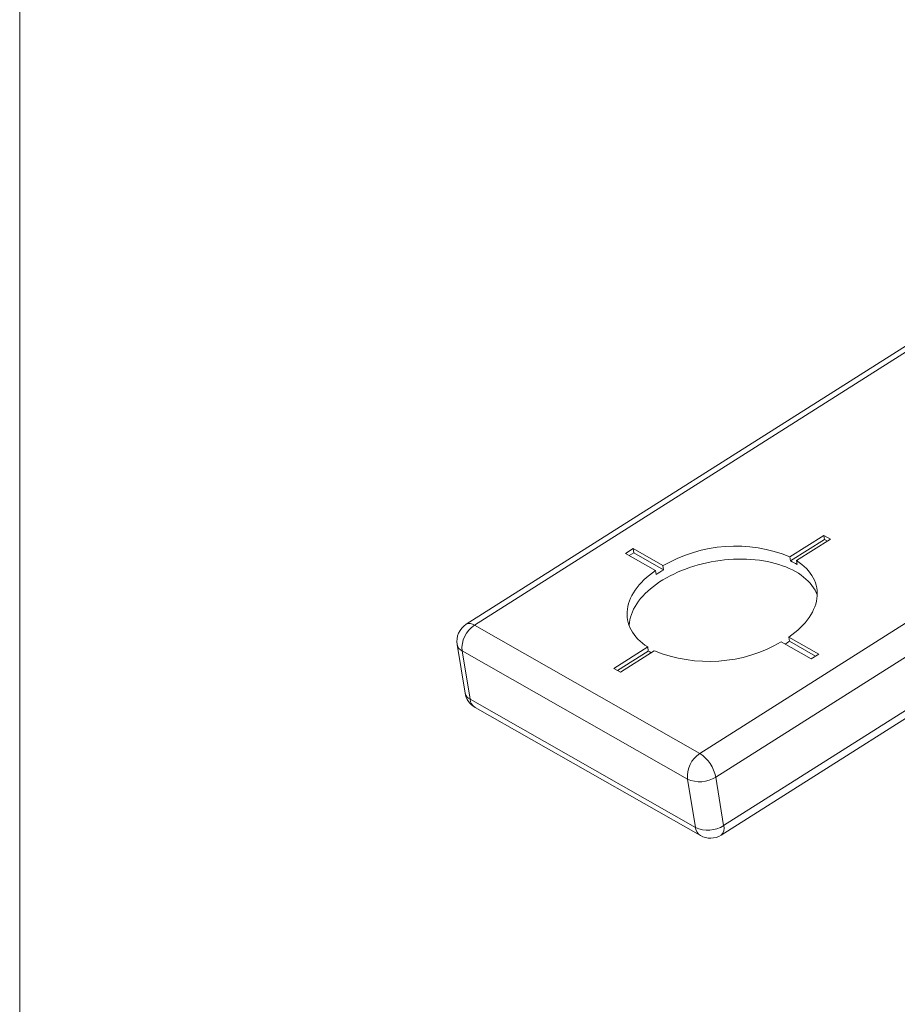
# Model space of a CAD drawing. Header units: inches. Extents: x -0.1 to 10.9, y 0 to 8.6.
# Tile 2 of 15: x 0.1 to 1.8, y 5.7 to 7.6. Entities that reach past the tile are written whole.
import ezdxf

# ---------------------------------------------------------------- set-up
doc = ezdxf.new("R2010")
doc.units = ezdxf.units.IN
doc.header["$MEASUREMENT"] = 0

msp = doc.modelspace()

# ---------------------------------------------------------------- linework, layer by layer
at = {"color": 7, "linetype": 'Continuous', "lineweight": 18}
for p, q in [((0.0622, 8.4506), (0.0622, 0.0356)), ((2.7472, 7.5599), (0.9331, 6.411)), ((2.7561, 7.5537), (0.949, 6.4092)), ((1.4349, 6.0187), (3.7615, 7.4922)), ((1.4301, 6.0001), (3.766, 7.4795)), ((1.3885, 6.1593), (3.1956, 7.3038)), ((3.2542, 7.2751), (1.4195, 6.1131)), ((1.6302, 6.5843), (1.5642, 6.5425)), ((1.6431, 6.5769), (1.6302, 6.5843)), ((1.6315, 6.5764), (1.6302, 6.5843)), ((1.6315, 6.5764), (1.5655, 6.5346)), ((1.5771, 6.5351), (1.6431, 6.5769)), ((1.6372, 6.5732), (1.6315, 6.5764)), ((1.2583, 6.5585), (1.2437, 6.5492)), ((1.2437, 6.5492), (1.302, 6.516)), ((1.2596, 6.5506), (1.2509, 6.5451)), ((1.3166, 6.5253), (1.2583, 6.5585)), ((1.2596, 6.5506), (1.2583, 6.5585)), ((1.3179, 6.5174), (1.2596, 6.5506)), ((1.5655, 6.5346), (1.5642, 6.5425)), ((1.5771, 6.5351), (1.5784, 6.5273)), ((1.3033, 6.5082), (1.302, 6.516)), ((1.3166, 6.5253), (1.3179, 6.5174)), ((0.949, 6.4092), (1.3885, 6.1593)), ((1.5473, 6.3766), (1.6056, 6.3434)), ((1.6202, 6.3527), (1.5619, 6.3858)), ((1.5632, 6.378), (1.5619, 6.3858)), ((1.6143, 6.3489), (1.5632, 6.378)), ((0.9153, 6.3714), (0.9307, 6.2769)), ((1.3644, 6.1093), (0.9249, 6.3592)), ((0.9249, 6.3592), (0.9403, 6.2648)), ((1.2868, 6.3668), (1.2208, 6.325)), ((1.288, 6.3589), (1.228, 6.3209)), ((1.2337, 6.3176), (1.2997, 6.3594)), ((1.2868, 6.3668), (1.288, 6.3589)), ((1.6056, 6.3434), (1.6202, 6.3527)), ((1.2208, 6.325), (1.2337, 6.3176)), ((0.9403, 6.2648), (1.3798, 6.0149)), ((0.9501, 6.2491), (1.3896, 5.9992)), ((1.3798, 6.0149), (1.3644, 6.1093)), ((1.4195, 6.1131), (1.4349, 6.0187))]:
    msp.add_line(p, q, dxfattribs=at)
at = {"color": 7, "linetype": 'Continuous', "lineweight": 18, "flags": 128}
for points in [[(1.6173, 6.4683), (1.6155, 6.4727), (1.6131, 6.4774), (1.6103, 6.482), (1.6071, 6.4865), (1.6036, 6.4909), (1.5997, 6.4951), (1.5954, 6.4992), (1.5908, 6.5031), (1.5859, 6.5068), (1.5806, 6.5104), (1.575, 6.5137), (1.5691, 6.5169), (1.5629, 6.5199), (1.5564, 6.5227), (1.5496, 6.5252), (1.5426, 6.5276), (1.5354, 6.5297), (1.528, 6.5316), (1.5203, 6.5332), (1.5125, 6.5346), (1.5045, 6.5358), (1.4963, 6.5367), (1.488, 6.5374), (1.4796, 6.5379), (1.4712, 6.5381), (1.4626, 6.538), (1.454, 6.5377), (1.4453, 6.5372), (1.4366, 6.5364), (1.4279, 6.5354), (1.4192, 6.5341), (1.4106, 6.5326), (1.402, 6.5309), (1.3935, 6.5289), (1.3851, 6.5267), (1.3768, 6.5243), (1.3686, 6.5216), (1.3606, 6.5188), (1.3527, 6.5157), (1.3451, 6.5125), (1.3376, 6.509), (1.3303, 6.5054), (1.3233, 6.5016), (1.3165, 6.4976), (1.31, 6.4935), (1.3038, 6.4892), (1.2979, 6.4848), (1.2922, 6.4803), (1.2869, 6.4756), (1.2819, 6.4708), (1.2772, 6.466), (1.2729, 6.461), (1.269, 6.456), (1.2654, 6.4509), (1.2622, 6.4457), (1.2594, 6.4405), (1.2569, 6.4353), (1.2549, 6.43), (1.2532, 6.4247), (1.252, 6.4195), (1.2511, 6.4142), (1.2507, 6.409), (1.2507, 6.4084)], [(1.5619, 6.3858), (1.568, 6.3902), (1.5738, 6.3948), (1.5793, 6.3994), (1.5844, 6.4042), (1.5892, 6.4091), (1.5937, 6.4141), (1.5978, 6.4191), (1.6015, 6.4242), (1.6049, 6.4294), (1.6079, 6.4347), (1.6104, 6.4399), (1.6126, 6.4452), (1.6144, 6.4505), (1.6157, 6.4558), (1.6167, 6.4611), (1.6172, 6.4664), (1.6173, 6.4717), (1.6171, 6.4768), (1.6164, 6.482), (1.6152, 6.487), (1.6137, 6.492), (1.6118, 6.4969), (1.6095, 6.5017), (1.6067, 6.5064), (1.6036, 6.511), (1.6001, 6.5154), (1.5962, 6.5196), (1.592, 6.5238), (1.5874, 6.5277), (1.5824, 6.5315), (1.5771, 6.5351)], [(1.302, 6.516), (1.2959, 6.5116), (1.2901, 6.5071), (1.2846, 6.5024), (1.2795, 6.4977), (1.2746, 6.4928), (1.2702, 6.4878), (1.2661, 6.4828), (1.2624, 6.4776), (1.259, 6.4725), (1.256, 6.4672), (1.2535, 6.462), (1.2513, 6.4567), (1.2495, 6.4513), (1.2482, 6.446), (1.2472, 6.4407), (1.2467, 6.4355), (1.2465, 6.4302), (1.2468, 6.425), (1.2475, 6.4199), (1.2487, 6.4148), (1.2502, 6.4098), (1.2521, 6.405), (1.2544, 6.4002), (1.2572, 6.3955), (1.2603, 6.3909), (1.2638, 6.3865), (1.2677, 6.3822), (1.2719, 6.3781), (1.2765, 6.3742), (1.2815, 6.3704), (1.2868, 6.3668)]]:
    msp.add_lwpolyline(points, dxfattribs=at)
at = {"color": 7, "linetype": 'Continuous', "lineweight": 18}
for centre, radius, start, end in [((1.4579, 6.2817), 0.2816, 67.8259, 120.1103), ((1.5041, 6.4116), 0.1375, 57.276, 63.4769), ((1.4265, 6.3298), 0.2167, 120.0588, 124.6356), ((0.9541, 6.3777), 0.0394, 122.348, 189.2662), ((0.9396, 6.3972), 0.0153, 51.9718, 115.2551), ((0.9782, 6.3643), 0.0536, 123.0631, 185.4505), ((1.406, 6.6202), 0.2816, 247.8259, 300.1103), ((1.4431, 6.5515), 0.211, 301.9013, 304.6687), ((0.9318, 6.3745), 0.0168, 190.8335, 245.7063), ((1.3594, 6.4696), 0.1317, 237.2105, 240.0197), ((0.9695, 6.2833), 0.0394, 189.2665, 240.3754), ((0.9482, 6.2809), 0.0179, 192.6169, 243.9229), ((0.9617, 6.2672), 0.0215, 186.4557, 237.4017), ((1.4177, 6.1144), 0.0536, 123.0631, 185.4505), ((1.3493, 6.0995), 0.0715, 10.9668, 56.761), ((1.3884, 6.162), 0.0579, 245.4763, 302.4598), ((1.4038, 6.0682), 0.0585, 245.7873, 302.1488), ((1.4012, 6.0173), 0.0215, 186.4551, 237.4027), ((1.4187, 6.013), 0.0172, 311.6515, 19.4232), ((1.409, 6.0334), 0.0394, 240.3765, 302.3473)]:
    msp.add_arc(centre, radius, start, end, dxfattribs=at)

doc.saveas('drawing.dxf')
